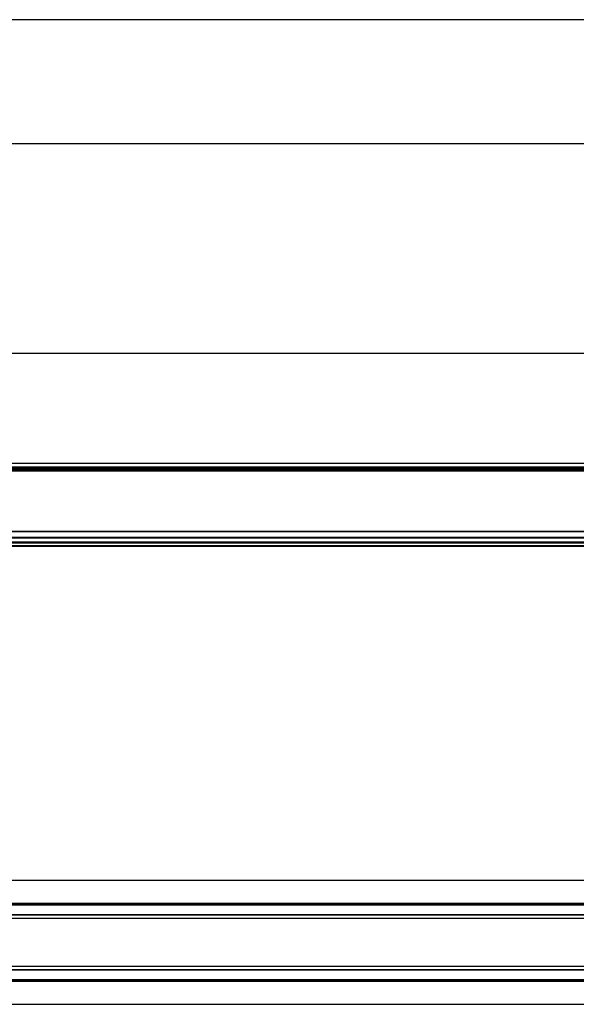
# Model space of a CAD drawing. Header units: millimetres. Extents: x -791 to 2610, y 405 to 804.
# Tile 8 of 16: x 198 to 424, y 405 to 804. Entities that reach past the tile are written whole.
import ezdxf

# ---------------------------------------------------------------- set-up
doc = ezdxf.new("R2010")
doc.units = ezdxf.units.MM

# ---------------------------------------------------------------- blocks, each defined once
blk = doc.blocks.new('Drawing View1')
at = {"color": 7, "linetype": 'Continuous', "lineweight": 25}
for p, q in [((-2, 28.5), (-898, 28.5)), ((-898, -21.5), (-2, -21.5))]:
    blk.add_line(p, q, dxfattribs=at)
blk = doc.blocks.new('Drawing View2')
at = {"color": 7, "linetype": 'Continuous', "lineweight": 25}
for p, q in [((858.56, 84.26), (-37.44, 84.26)), ((858.56, 39.84), (-37.44, 39.84)), ((858.56, 38.28), (-37.44, 38.28)), ((858.56, 37.76), (-37.44, 37.76)), ((858.56, 36.76), (-37.44, 36.76)), ((848.56, 37.26), (410.56, 37.26)), ((858.56, 12.34), (-37.44, 12.34)), ((858.56, 12.2), (-37.44, 12.2)), ((725.56, 9.82), (95.56, 9.82)), ((725.56, 9.68), (95.56, 9.68)), ((725.56, 7.96), (95.56, 7.96)), ((725.56, 7.76), (95.56, 7.76)), ((725.56, 7.56), (95.56, 7.56)), ((725.56, 6.46), (95.56, 6.46)), ((725.56, 6.26), (95.56, 6.26))]:
    blk.add_line(p, q, dxfattribs=at)
blk = doc.blocks.new('Drawing View4')
at = {"color": 7, "linetype": 'Continuous', "lineweight": 25}
for p, q in [((795.48, 28.5), (-100.52, 28.5)), ((662.48, 19.24), (32.48, 19.24)), ((662.48, 18.75), (32.48, 18.75)), ((662.48, 18.55), (32.48, 18.55)), ((662.48, 14.7), (32.48, 14.7)), ((662.48, 14.5), (32.48, 14.5)), ((662.48, 13.26), (32.48, 13.26)), ((662.48, -6.26), (32.48, -6.26)), ((662.48, -7.5), (32.48, -7.5)), ((662.48, -7.7), (32.48, -7.7)), ((662.48, -11.55), (32.48, -11.55)), ((662.48, -11.75), (32.48, -11.75)), ((662.48, -12.24), (32.48, -12.24)), ((-100.52, -21.5), (795.48, -21.5))]:
    blk.add_line(p, q, dxfattribs=at)

msp = doc.modelspace()

# ---------------------------------------------------------------- block references
at = {"color": 7, "linetype": 'Continuous', "lineweight": 25}
for name, p in [('Drawing View1', (615.96, 775.05)), ('Drawing View2', (-244.6, 584.28)), ('Drawing View4', (-181.52, 426.9))]:
    msp.add_blockref(name, p, dxfattribs=at)

doc.saveas('drawing.dxf')
